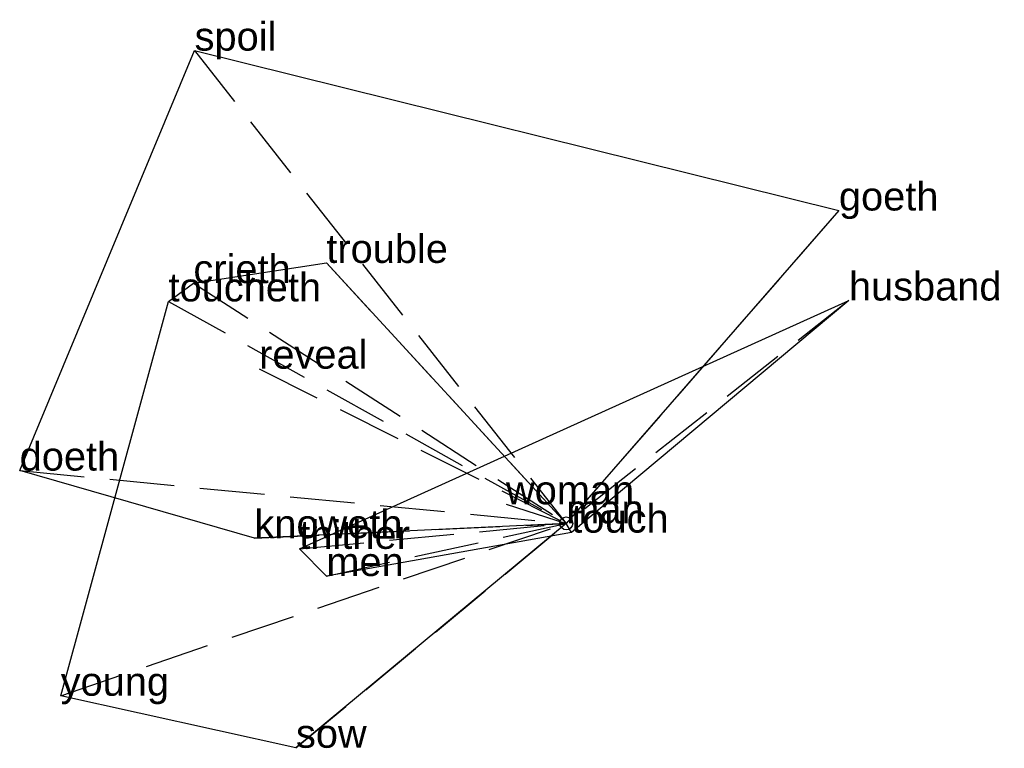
# Model space of a CAD drawing. Extents: x -2.11 to 1.69, y -0.87 to 1.95.
import ezdxf

# ---------------------------------------------------------------- set-up
doc = ezdxf.new("R2010")
doc.units = 0
doc.linetypes.add('DASHED2', pattern=[0.3, 0.25, -0.05])
for name, color, linetype in [('TEXT_nt', 1, 'CONTINUOUS'), ('TEXT_ot', 1, 'CONTINUOUS'), ('TEXT_q', 1, 'CONTINUOUS')]:
    doc.layers.add(name, color=color, linetype=linetype)
doc.styles.get("Standard").update_dxf_attribs({"font": 'arial.ttf'})

# ---------------------------------------------------------------- blocks, each defined once
blk = doc.blocks.new('ot-man')
at = {"layer": 'LINES_ot', "linetype": 'DASHED2'}
for p in [(1.0926, 0.8609), (-0.2329, 0.0738), (-1.0317, -0.0983), (-0.9272, -0.2032), (0, 0), (0.0196, -0.0356)]:
    blk.add_line(p, (0, 0), dxfattribs=at)
at = {"layer": 'ORIGIN_ot'}
blk.add_circle((0, 0), 0.025, dxfattribs=at)
at = {"layer": 'TEXT_ot'}
for s, p in [('husband', (1.0926, 0.8609)), ('woman', (-0.2329, 0.0738)), ('man', (0, 0)), ('touch', (0.0196, -0.0356)), ('thither', (-1.0317, -0.0983)), ('men', (-0.9272, -0.2032))]:
    blk.add_text(s, height=0.11, dxfattribs=at).set_placement(p)
blk = doc.blocks.new('nt-man')
at = {"layer": 'LINES_nt', "linetype": 'DASHED2'}
for p in [(-1.4365, 1.8258), (1.0539, 1.2084), (-1.187, 0.5976), (-2.1125, 0.204), (-1.2052, -0.0571), (0, 0)]:
    blk.add_line(p, (0, 0), dxfattribs=at)
at = {"layer": 'ORIGIN_nt'}
blk.add_circle((0, 0), 0.025, dxfattribs=at)
at = {"layer": 'TEXT_nt'}
for s, p in [('spoil', (-1.4365, 1.8258)), ('goeth', (1.0539, 1.2084)), ('reveal', (-1.187, 0.5976)), ('doeth', (-2.1125, 0.204)), ('man', (0, 0)), ('knoweth', (-1.2052, -0.0571))]:
    blk.add_text(s, height=0.11, dxfattribs=at).set_placement(p)
blk = doc.blocks.new('q-man')
at = {"layer": 'LINES_q', "linetype": 'DASHED2'}
for p in [(-0.9272, 1.006), (-1.441, 0.928), (-1.5372, 0.8573), (-1.954, -0.6655), (-1.0447, -0.8664), (0, 0)]:
    blk.add_line(p, (0, 0), dxfattribs=at)
at = {"layer": 'ORIGIN_q'}
blk.add_circle((0, 0), 0.025, dxfattribs=at)
at = {"layer": 'TEXT_q'}
for s, p in [('trouble', (-0.9272, 1.006)), ('crieth', (-1.441, 0.928)), ('toucheth', (-1.5372, 0.8573)), ('man', (0, 0)), ('young', (-1.954, -0.6655)), ('sow', (-1.0447, -0.8664))]:
    blk.add_text(s, height=0.11, dxfattribs=at).set_placement(p)

msp = doc.modelspace()

# ---------------------------------------------------------------- linework, layer by layer
at = {"layer": 'OUTLINE_nt', "linetype": 'CONTINUOUS'}
msp.add_polyline3d([(-1.2052, -0.0571, 0), (-2.1125, 0.204, 0), (-1.4365, 1.8258, 0), (1.0539, 1.2084, 0), (0, 0, 0), (-1.2052, -0.0571, 0)], close=True, dxfattribs=at)
at = {"layer": 'OUTLINE_ot', "linetype": 'CONTINUOUS'}
msp.add_polyline3d([(-0.9272, -0.2032, 0), (-1.0317, -0.0983, 0), (1.0926, 0.8609, 0), (0.0196, -0.0356, 0), (-0.9272, -0.2032, 0)], close=True, dxfattribs=at)
at = {"layer": 'OUTLINE_q', "linetype": 'CONTINUOUS'}
msp.add_polyline3d([(-1.0447, -0.8664, 0), (-1.954, -0.6655, 0), (-1.5372, 0.8573, 0), (-1.441, 0.928, 0), (-0.9272, 1.006, 0), (0, 0, 0), (-1.0447, -0.8664, 0)], close=True, dxfattribs=at)

# ---------------------------------------------------------------- block references
for name in ['nt-man', 'q-man', 'ot-man']:
    msp.add_blockref(name, (0, 0))

doc.saveas('drawing.dxf')
